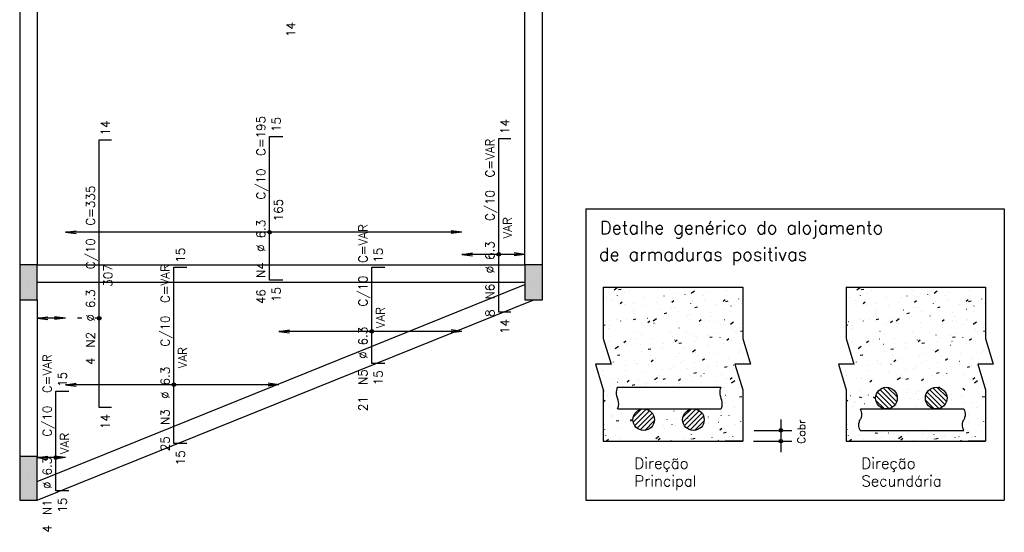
# Model space of a CAD drawing. Extents: x 0 to 84.1, y 0 to 59.4.
# Tile 5 of 7: x 35 to 57.6, y 30.2 to 41.9. Entities that reach past the tile are written whole.
import ezdxf

# ---------------------------------------------------------------- set-up
doc = ezdxf.new("R2010")
doc.units = 0
doc.header["$MEASUREMENT"] = 0
doc.linetypes.add('ESTILO_TQS_0002', pattern=[0.4, 0.1, -0.3])
for name, color, linetype in [('1', 1, 'CONTINUOUS'), ('2', 2, 'CONTINUOUS'), ('6', 6, 'CONTINUOUS'), ('9', 9, 'CONTINUOUS')]:
    doc.layers.add(name, color=color, linetype=linetype)
doc.styles.get("Standard").update_dxf_attribs({"font": 'ROMANS.SHX'})

msp = doc.modelspace()

# ---------------------------------------------------------------- linework, layer by layer
at = {"layer": '1', "linetype": 'Continuous'}
for p, q in [((34.979, 44.3), (34.979, 36.3)), ((35.379, 44.3), (35.379, 36.3)), ((46.579, 36.3), (46.579, 44.3)), ((46.979, 36.3), (46.979, 44.3)), ((35.379, 36.3), (46.579, 36.3)), ((35.379, 35.9), (46.579, 35.9)), ((35.379, 31.331336), (46.579, 35.850635)), ((34.979, 35.5), (34.979, 31.9)), ((35.379, 30.9), (46.779, 35.5)), ((35.379, 35.5), (35.379, 31.9))]:
    msp.add_line(p, q, dxfattribs=at)
at = {"layer": '1', "linetype": 'ESTILO_TQS_0002'}
msp.add_line((36.805579, 35.076462), (36.029, 35.076462), dxfattribs=at)
at = {"layer": '2', "linetype": 'Continuous'}
for p, q in [((47.979, 37.583948), (57.584, 37.583948)), ((47.979, 37.583948), (47.979, 30.9)), ((57.584, 37.583948), (57.584, 30.9)), ((36.029, 37.04989), (36.276861, 37.082522)), ((45.129, 37.04989), (44.881139, 37.082522)), ((45.129, 37.04989), (36.029, 37.04989)), ((36.029, 37.04989), (36.276861, 37.017259)), ((36.029, 37.04989), (36.029, 37.04989)), ((45.129, 37.04989), (44.881139, 37.017259)), ((45.129, 37.04989), (45.129, 37.04989)), ((45.129, 36.542082), (45.376861, 36.574713)), ((46.579, 36.542082), (45.129, 36.542082)), ((45.129, 36.542082), (45.376861, 36.50945)), ((45.129, 36.542082), (45.129, 36.542082)), ((46.579, 36.542082), (46.331139, 36.574713)), ((46.579, 36.542082), (46.331139, 36.50945)), ((46.579, 36.542082), (46.579, 36.542082)), ((35.179, 35.9), (35.179, 35.9)), ((46.779, 35.9), (46.779, 35.9)), ((48.37789, 35.78758), (51.57789, 35.78758)), ((48.37789, 35.78758), (48.37789, 34.609642)), ((48.625571, 35.72817), (48.698213, 35.781305)), ((48.726479, 35.735157), (48.785377, 35.746606)), ((49.466855, 35.770258), (49.467831, 35.770474)), ((49.908131, 35.719933), (49.908262, 35.720924)), ((49.929629, 35.785884), (49.930237, 35.786677)), ((50.950516, 35.771011), (50.950647, 35.772003)), ((51.57789, 35.78758), (51.57789, 34.609642)), ((53.952387, 35.78758), (57.152387, 35.78758)), ((53.952387, 35.78758), (53.952387, 34.609642)), ((54.200068, 35.72817), (54.272709, 35.781305)), ((54.300976, 35.735157), (54.359874, 35.746606)), ((55.041352, 35.770258), (55.042328, 35.770474)), ((55.482628, 35.719933), (55.482759, 35.720924)), ((55.504125, 35.785884), (55.504734, 35.786677)), ((56.525013, 35.771011), (56.525144, 35.772003)), ((57.152387, 35.78758), (57.152387, 34.609642)), ((48.37789, 35.667398), (48.37789, 35.667398)), ((48.37789, 35.547), (48.37789, 35.547)), ((48.37789, 35.52884), (48.37789, 35.52884)), ((48.37789, 35.52884), (48.37789, 35.52884)), ((48.37789, 35.52884), (48.37789, 35.52884)), ((48.37789, 35.52145), (48.37789, 35.52145)), ((48.37789, 35.52145), (48.37789, 35.52145)), ((48.46127, 35.547325), (48.462247, 35.547541)), ((48.705344, 35.601435), (48.706321, 35.601651)), ((48.81613, 35.506633), (48.816739, 35.507426)), ((48.864376, 35.658444), (48.864507, 35.659436)), ((48.969843, 35.706954), (48.970451, 35.707748)), ((49.295262, 35.545106), (49.295871, 35.545899)), ((49.625917, 35.542955), (49.626047, 35.543947)), ((49.775916, 35.585562), (49.776525, 35.586356)), ((50.083903, 35.632752), (50.08488, 35.632968)), ((50.255049, 35.624036), (50.255657, 35.624829)), ((50.327977, 35.686862), (50.328954, 35.687078)), ((50.396858, 35.653686), (50.469499, 35.70682)), ((50.668302, 35.594034), (50.668432, 35.595025)), ((50.69607, 35.494164), (50.697046, 35.49438)), ((50.735702, 35.664492), (50.736311, 35.665286)), ((51.131432, 35.469993), (51.177394, 35.50856)), ((51.166504, 35.503203), (51.167503, 35.503246)), ((51.214835, 35.702966), (51.215443, 35.703759)), ((51.491195, 35.517379), (51.492194, 35.517422)), ((53.952387, 35.667398), (53.952387, 35.667398)), ((53.952387, 35.547), (53.952387, 35.547)), ((53.952387, 35.52884), (53.952387, 35.52884)), ((53.952387, 35.52884), (53.952387, 35.52884)), ((53.952387, 35.52884), (53.952387, 35.52884)), ((53.952387, 35.52145), (53.952387, 35.52145)), ((53.952387, 35.52145), (53.952387, 35.52145)), ((54.035767, 35.547325), (54.036743, 35.547541)), ((54.279841, 35.601435), (54.280817, 35.601651)), ((54.390627, 35.506633), (54.391236, 35.507426)), ((54.438873, 35.658444), (54.439003, 35.659436)), ((54.544339, 35.706954), (54.544948, 35.707748)), ((54.869759, 35.545106), (54.870368, 35.545899)), ((55.200414, 35.542955), (55.200544, 35.543947)), ((55.350413, 35.585562), (55.351022, 35.586356)), ((55.6584, 35.632752), (55.659376, 35.632968)), ((55.829545, 35.624036), (55.830154, 35.624829)), ((55.902474, 35.686862), (55.90345, 35.687078)), ((55.971354, 35.653686), (56.043995, 35.70682)), ((56.242798, 35.594034), (56.242929, 35.595025)), ((56.270567, 35.494164), (56.271543, 35.49438)), ((56.310199, 35.664492), (56.310808, 35.665286)), ((56.705928, 35.469993), (56.751891, 35.50856)), ((56.741001, 35.503203), (56.742, 35.503246)), ((56.789331, 35.702966), (56.78994, 35.703759)), ((57.065692, 35.517379), (57.066691, 35.517422)), ((48.37789, 35.381449), (48.37789, 35.381449)), ((48.37789, 35.381449), (48.37789, 35.381449)), ((48.582162, 35.481467), (48.582292, 35.482458)), ((48.768343, 35.411915), (48.814306, 35.450482)), ((48.855706, 35.402311), (48.856705, 35.402355)), ((49.073437, 35.408737), (49.074413, 35.408953)), ((49.343702, 35.365978), (49.343833, 35.366969)), ((49.590006, 35.434371), (49.591005, 35.434415)), ((49.690485, 35.271231), (49.691461, 35.271447)), ((49.914697, 35.448547), (49.915696, 35.448591)), ((49.934559, 35.325341), (49.935535, 35.325557)), ((49.949887, 35.440954), (49.99585, 35.479521)), ((50.022502, 35.320975), (50.02311, 35.321768)), ((50.386087, 35.417056), (50.386218, 35.418048)), ((50.432204, 35.471142), (50.433203, 35.471186)), ((50.480731, 35.325114), (50.539629, 35.336562)), ((50.982288, 35.399905), (50.982896, 35.400698)), ((51.145278, 35.283721), (51.145409, 35.284713)), ((51.187503, 35.462496), (51.2464, 35.473945)), ((51.313118, 35.356658), (51.314095, 35.356874)), ((51.427493, 35.460699), (51.427624, 35.46169)), ((51.557192, 35.410768), (51.558169, 35.410984)), ((53.952387, 35.381449), (53.952387, 35.381449)), ((53.952387, 35.381449), (53.952387, 35.381449)), ((54.156658, 35.481467), (54.156789, 35.482458)), ((54.34284, 35.411915), (54.388803, 35.450482)), ((54.430203, 35.402311), (54.431202, 35.402355)), ((54.647934, 35.408737), (54.64891, 35.408953)), ((54.918199, 35.365978), (54.91833, 35.366969)), ((55.164503, 35.434371), (55.165502, 35.434415)), ((55.264982, 35.271231), (55.265958, 35.271447)), ((55.489194, 35.448547), (55.490193, 35.448591)), ((55.509056, 35.325341), (55.510032, 35.325557)), ((55.524384, 35.440954), (55.570347, 35.479521)), ((55.596998, 35.320975), (55.597607, 35.321768)), ((55.960584, 35.417056), (55.960714, 35.418048)), ((56.006701, 35.471142), (56.0077, 35.471186)), ((56.055228, 35.325114), (56.114126, 35.336562)), ((56.556784, 35.399905), (56.557393, 35.400698)), ((56.719775, 35.283721), (56.719906, 35.284713)), ((56.761999, 35.462496), (56.820897, 35.473945)), ((56.887615, 35.356658), (56.888591, 35.356874)), ((57.00199, 35.460699), (57.00212, 35.46169)), ((57.131689, 35.410768), (57.132665, 35.410984)), ((35.379, 35.076462), (35.626861, 35.109093)), ((36.029, 35.076462), (35.379, 35.076462)), ((35.379, 35.076462), (35.626861, 35.04383)), ((35.379, 35.076462), (35.379, 35.076462)), ((36.029, 35.076462), (35.781139, 35.109093)), ((36.029, 35.076462), (35.781139, 35.04383)), ((36.029, 35.076462), (36.029, 35.076462)), ((48.37789, 35.254538), (48.37789, 35.254538)), ((48.37789, 35.254538), (48.37789, 35.254538)), ((48.37789, 35.084286), (48.37789, 35.084286)), ((48.680019, 35.047216), (48.680995, 35.047432)), ((48.909003, 35.041723), (48.909612, 35.042516)), ((49.061488, 35.189), (49.061618, 35.189991)), ((49.062716, 35.242045), (49.063324, 35.242838)), ((49.067188, 35.050349), (49.126086, 35.061797)), ((49.388135, 35.080196), (49.388744, 35.08099)), ((49.525165, 35.016072), (49.597806, 35.069207)), ((49.77396, 35.187731), (49.832857, 35.19918)), ((49.821658, 35.063101), (49.821788, 35.064092)), ((49.868789, 35.120653), (49.869398, 35.121446)), ((50.103872, 35.240078), (50.104003, 35.24107)), ((50.302652, 35.132643), (50.303628, 35.132859)), ((50.347921, 35.159126), (50.34853, 35.15992)), ((50.57988, 35.007186), (50.625842, 35.045753)), ((50.828575, 35.199583), (50.829184, 35.200376)), ((50.863064, 35.106743), (50.863194, 35.107735)), ((51.163774, 35.049247), (51.16475, 35.049464)), ((51.307707, 35.238056), (51.308316, 35.238849)), ((53.952387, 35.254538), (53.952387, 35.254538)), ((53.952387, 35.254538), (53.952387, 35.254538)), ((53.952387, 35.084286), (53.952387, 35.084286)), ((54.254516, 35.047216), (54.255492, 35.047432)), ((54.4835, 35.041723), (54.484109, 35.042516)), ((54.635984, 35.189), (54.636115, 35.189991)), ((54.637212, 35.242045), (54.637821, 35.242838)), ((54.641685, 35.050349), (54.700582, 35.061797)), ((54.962632, 35.080196), (54.963241, 35.08099)), ((55.099661, 35.016072), (55.172302, 35.069207)), ((55.348456, 35.187731), (55.407354, 35.19918)), ((55.396155, 35.063101), (55.396285, 35.064092)), ((55.443286, 35.120653), (55.443895, 35.121446)), ((55.678369, 35.240078), (55.6785, 35.24107)), ((55.877149, 35.132643), (55.878125, 35.132859)), ((55.922418, 35.159126), (55.923027, 35.15992)), ((56.154376, 35.007186), (56.200339, 35.045753)), ((56.403072, 35.199583), (56.403681, 35.200376)), ((56.437561, 35.106743), (56.437691, 35.107735)), ((56.738271, 35.049247), (56.739247, 35.049464)), ((56.882204, 35.238056), (56.882813, 35.238849)), ((48.37789, 34.980236), (48.37789, 34.980236)), ((48.37789, 34.980236), (48.37789, 34.980236)), ((48.37789, 34.935507), (48.37789, 34.935507)), ((48.37789, 34.916363), (48.419314, 34.924415)), ((48.37789, 34.913203), (48.37789, 34.913203)), ((48.37789, 34.913203), (48.37789, 34.913203)), ((48.428349, 35.001266), (48.428958, 35.00206)), ((48.497058, 34.835045), (48.497189, 34.836036)), ((48.514116, 34.919151), (48.515115, 34.919195)), ((48.779273, 35.012022), (48.779404, 35.013014)), ((49.248416, 34.951211), (49.249415, 34.951255)), ((49.297067, 34.90971), (49.298043, 34.909927)), ((49.398335, 34.978147), (49.444298, 35.016714)), ((49.539443, 34.886123), (49.539574, 34.887115)), ((49.541141, 34.96382), (49.542117, 34.964037)), ((49.573107, 34.965388), (49.574106, 34.965431)), ((50.090614, 34.987983), (50.091613, 34.988026)), ((50.115375, 34.856065), (50.115983, 34.856859)), ((50.580849, 34.929766), (50.58098, 34.930757)), ((50.824914, 35.020043), (50.825913, 35.020086)), ((50.9197, 34.995137), (50.920676, 34.995354)), ((51.075161, 34.934995), (51.075769, 34.935788)), ((51.149605, 35.034219), (51.150604, 35.034263)), ((51.296451, 34.941588), (51.369092, 34.994723)), ((51.34239, 34.814277), (51.34252, 34.815268)), ((51.531867, 34.856549), (51.532843, 34.856766)), ((51.548266, 34.965614), (51.548875, 34.966407)), ((53.952387, 34.980236), (53.952387, 34.980236)), ((53.952387, 34.980236), (53.952387, 34.980236)), ((53.952387, 34.935507), (53.952387, 34.935507)), ((53.952387, 34.916363), (53.993811, 34.924415)), ((53.952387, 34.913203), (53.952387, 34.913203)), ((53.952387, 34.913203), (53.952387, 34.913203)), ((54.002846, 35.001266), (54.003455, 35.00206)), ((54.071555, 34.835045), (54.071686, 34.836036)), ((54.088613, 34.919151), (54.089612, 34.919195)), ((54.35377, 35.012022), (54.3539, 35.013014)), ((54.822913, 34.951211), (54.823912, 34.951255)), ((54.871564, 34.90971), (54.87254, 34.909927)), ((54.972832, 34.978147), (55.018795, 35.016714)), ((55.11394, 34.886123), (55.114071, 34.887115)), ((55.115638, 34.96382), (55.116614, 34.964037)), ((55.147604, 34.965388), (55.148603, 34.965431)), ((55.665111, 34.987983), (55.66611, 34.988026)), ((55.689871, 34.856065), (55.69048, 34.856859)), ((56.155346, 34.929766), (56.155476, 34.930757)), ((56.399411, 35.020043), (56.40041, 35.020086)), ((56.494197, 34.995137), (56.495173, 34.995354)), ((56.649657, 34.934995), (56.650266, 34.935788)), ((56.724102, 35.034219), (56.725101, 35.034263)), ((56.870947, 34.941588), (56.943588, 34.994723)), ((56.916887, 34.814277), (56.917017, 34.815268)), ((57.106364, 34.856549), (57.10734, 34.856766)), ((57.122763, 34.965614), (57.123371, 34.966407)), ((40.929, 34.774487), (41.176861, 34.807119)), ((45.129, 34.774487), (40.929, 34.774487)), ((40.929, 34.774487), (41.176861, 34.741856)), ((40.929, 34.774487), (40.929, 34.774487)), ((45.129, 34.774487), (44.881139, 34.807119)), ((45.129, 34.774487), (44.881139, 34.741856)), ((45.129, 34.774487), (45.129, 34.774487)), ((48.37789, 34.705934), (48.37789, 34.705934)), ((48.37789, 34.705934), (48.37789, 34.705934)), ((48.37789, 34.705934), (48.37789, 34.705934)), ((48.37789, 34.609645), (48.556724, 34.020676)), ((49.147723, 34.602299), (49.148699, 34.602516)), ((49.155589, 34.777135), (49.156197, 34.777929)), ((49.257229, 34.709145), (49.257359, 34.710137)), ((49.481008, 34.615287), (49.481617, 34.61608)), ((49.909234, 34.771122), (49.91021, 34.771339)), ((49.961662, 34.655743), (49.962271, 34.656537)), ((50.298635, 34.752788), (50.298765, 34.75378)), ((50.440794, 34.694217), (50.441403, 34.69501)), ((50.526282, 34.633617), (50.527258, 34.633833)), ((50.770356, 34.687726), (50.771332, 34.687943)), ((50.82144, 34.640305), (50.880337, 34.651754)), ((50.921448, 34.734673), (50.922057, 34.735467)), ((51.060175, 34.637299), (51.060306, 34.63829)), ((51.209872, 34.573418), (51.255834, 34.611985)), ((51.394554, 34.765292), (51.395162, 34.766086)), ((51.528211, 34.777688), (51.57789, 34.787344)), ((51.57789, 34.609645), (51.756724, 34.020676)), ((53.952387, 34.705934), (53.952387, 34.705934)), ((53.952387, 34.705934), (53.952387, 34.705934)), ((53.952387, 34.705934), (53.952387, 34.705934)), ((53.952387, 34.609645), (54.13122, 34.020676)), ((54.72222, 34.602299), (54.723196, 34.602516)), ((54.730085, 34.777135), (54.730694, 34.777929)), ((54.831725, 34.709145), (54.831856, 34.710137)), ((55.055505, 34.615287), (55.056114, 34.61608)), ((55.483731, 34.771122), (55.484707, 34.771339)), ((55.536159, 34.655743), (55.536768, 34.656537)), ((55.873131, 34.752788), (55.873262, 34.75378)), ((56.015291, 34.694217), (56.0159, 34.69501)), ((56.100779, 34.633617), (56.101755, 34.633833)), ((56.344853, 34.687726), (56.345829, 34.687943)), ((56.395936, 34.640305), (56.454834, 34.651754)), ((56.495945, 34.734673), (56.496554, 34.735467)), ((56.634672, 34.637299), (56.634803, 34.63829)), ((56.784369, 34.573418), (56.830331, 34.611985)), ((56.96905, 34.765292), (56.969659, 34.766086)), ((57.102708, 34.777688), (57.152387, 34.787344)), ((57.152387, 34.609645), (57.331221, 34.020676)), ((48.427241, 34.447112), (48.427241, 34.447112)), ((48.427241, 34.447112), (48.427241, 34.447112)), ((48.427241, 34.447112), (48.427241, 34.447112)), ((48.428533, 34.442859), (48.428533, 34.442859)), ((48.428533, 34.442859), (48.428533, 34.442859)), ((48.428533, 34.442859), (48.428533, 34.442859)), ((48.434471, 34.423301), (48.434471, 34.423301)), ((48.440317, 34.404049), (48.440317, 34.404049)), ((48.440317, 34.404049), (48.440317, 34.404049)), ((48.440317, 34.404049), (48.440317, 34.404049)), ((48.521222, 34.536357), (48.521831, 34.53715)), ((48.653472, 34.378458), (48.726113, 34.431593)), ((48.846783, 34.51534), (48.892746, 34.553907)), ((48.903649, 34.548189), (48.904625, 34.548406)), ((48.906826, 34.468052), (48.907825, 34.468095)), ((48.975014, 34.532168), (48.975145, 34.533159)), ((49.001876, 34.576814), (49.002485, 34.577607)), ((49.231517, 34.482228), (49.232516, 34.482271)), ((49.407897, 34.36554), (49.466794, 34.376989)), ((49.515816, 34.409602), (49.516792, 34.409818)), ((49.734205, 34.398833), (49.734336, 34.399824)), ((49.749024, 34.504823), (49.750023, 34.504866)), ((50.01642, 34.57581), (50.01655, 34.576802)), ((50.028328, 34.544379), (50.07429, 34.582946)), ((50.114668, 34.502923), (50.173566, 34.514371)), ((50.208248, 34.391156), (50.208856, 34.391949)), ((50.483324, 34.536883), (50.484323, 34.536927)), ((50.777961, 34.460321), (50.778091, 34.461313)), ((50.808015, 34.551059), (50.809014, 34.551103)), ((51.138449, 34.495029), (51.139425, 34.495245)), ((51.325522, 34.573654), (51.326521, 34.573698)), ((54.001738, 34.447112), (54.001738, 34.447112)), ((54.001738, 34.447112), (54.001738, 34.447112)), ((54.001738, 34.447112), (54.001738, 34.447112)), ((54.00303, 34.442859), (54.00303, 34.442859)), ((54.00303, 34.442859), (54.00303, 34.442859)), ((54.00303, 34.442859), (54.00303, 34.442859)), ((54.008968, 34.423301), (54.008968, 34.423301)), ((54.014814, 34.404049), (54.014814, 34.404049)), ((54.014814, 34.404049), (54.014814, 34.404049)), ((54.014814, 34.404049), (54.014814, 34.404049)), ((54.095719, 34.536357), (54.096328, 34.53715)), ((54.227968, 34.378458), (54.300609, 34.431593)), ((54.42128, 34.51534), (54.467243, 34.553907)), ((54.478146, 34.548189), (54.479122, 34.548406)), ((54.481323, 34.468052), (54.482322, 34.468095)), ((54.549511, 34.532168), (54.549641, 34.533159)), ((54.576373, 34.576814), (54.576982, 34.577607)), ((54.806014, 34.482228), (54.807013, 34.482271)), ((54.982393, 34.36554), (55.041291, 34.376989)), ((55.090312, 34.409602), (55.091289, 34.409818)), ((55.308702, 34.398833), (55.308833, 34.399824)), ((55.323521, 34.504823), (55.32452, 34.504866)), ((55.590917, 34.57581), (55.591047, 34.576802)), ((55.602824, 34.544379), (55.648787, 34.582946)), ((55.689165, 34.502923), (55.748063, 34.514371)), ((55.782744, 34.391156), (55.783353, 34.391949)), ((56.057821, 34.536883), (56.05882, 34.536927)), ((56.352457, 34.460321), (56.352588, 34.461313)), ((56.382512, 34.551059), (56.383511, 34.551103)), ((56.712945, 34.495029), (56.713922, 34.495245)), ((56.900019, 34.573654), (56.901018, 34.573698)), ((48.485413, 34.255529), (48.485413, 34.255529)), ((48.495919, 34.22093), (48.495919, 34.22093)), ((48.505283, 34.19009), (48.505283, 34.19009)), ((48.506568, 34.185857), (48.506568, 34.185857)), ((48.506568, 34.185857), (48.506568, 34.185857)), ((48.506568, 34.185857), (48.506568, 34.185857)), ((48.510231, 34.186669), (48.511207, 34.186885)), ((48.692799, 34.35519), (48.69293, 34.356182)), ((48.701125, 34.228158), (48.760023, 34.239606)), ((48.754305, 34.240779), (48.755281, 34.240995)), ((49.248461, 34.312226), (49.24907, 34.313019)), ((49.451991, 34.221855), (49.452121, 34.222847)), ((49.573881, 34.150377), (49.57449, 34.151171)), ((50.054535, 34.190834), (50.055144, 34.191627)), ((50.132864, 34.272096), (50.13384, 34.272312)), ((50.376938, 34.326206), (50.377914, 34.326422)), ((50.424758, 34.303974), (50.497399, 34.357109)), ((50.495746, 34.283344), (50.495877, 34.284335)), ((50.533667, 34.229307), (50.534276, 34.230101)), ((50.65832, 34.110611), (50.704282, 34.149178)), ((50.74503, 34.133508), (50.746007, 34.133724)), ((51.006773, 34.259926), (51.007381, 34.26072)), ((51.255916, 34.157444), (51.256047, 34.158436)), ((51.479878, 34.290545), (51.480487, 34.291339)), ((51.538131, 34.334422), (51.538261, 34.335414)), ((54.05991, 34.255529), (54.05991, 34.255529)), ((54.070416, 34.22093), (54.070416, 34.22093)), ((54.07978, 34.19009), (54.07978, 34.19009)), ((54.081065, 34.185857), (54.081065, 34.185857)), ((54.081065, 34.185857), (54.081065, 34.185857)), ((54.081065, 34.185857), (54.081065, 34.185857)), ((54.084727, 34.186669), (54.085704, 34.186885)), ((54.267296, 34.35519), (54.267427, 34.356182)), ((54.275622, 34.228158), (54.334519, 34.239606)), ((54.328801, 34.240779), (54.329778, 34.240995)), ((54.822958, 34.312226), (54.823567, 34.313019)), ((55.026487, 34.221855), (55.026618, 34.222847)), ((55.148378, 34.150377), (55.148987, 34.151171)), ((55.629032, 34.190834), (55.629641, 34.191627)), ((55.707361, 34.272096), (55.708337, 34.272312)), ((55.951435, 34.326206), (55.952411, 34.326422)), ((55.999254, 34.303974), (56.071895, 34.357109)), ((56.070243, 34.283344), (56.070373, 34.284335)), ((56.108164, 34.229307), (56.108773, 34.230101)), ((56.232817, 34.110611), (56.278779, 34.149178)), ((56.319527, 34.133508), (56.320504, 34.133724)), ((56.581269, 34.259926), (56.581878, 34.26072)), ((56.830413, 34.157444), (56.830544, 34.158436)), ((57.054375, 34.290545), (57.054984, 34.291339)), ((57.112628, 34.334422), (57.112758, 34.335414)), ((48.556724, 34.020676), (48.199057, 34.020676)), ((48.199057, 34.020676), (48.37789, 33.431707)), ((48.210876, 33.98175), (48.210876, 33.98175)), ((48.214571, 33.969581), (48.214571, 33.969581)), ((48.214571, 33.969581), (48.214571, 33.969581)), ((48.214571, 33.969581), (48.214571, 33.969581)), ((48.565236, 33.984892), (48.566235, 33.984935)), ((48.614095, 34.071448), (48.614704, 34.072241)), ((48.889927, 33.999068), (48.890926, 33.999112)), ((49.094749, 34.111904), (49.095358, 34.112698)), ((49.122397, 34.048081), (49.123374, 34.048297)), ((49.169776, 34.044877), (49.169907, 34.045869)), ((49.407434, 34.021663), (49.408433, 34.021707)), ((49.476776, 34.081572), (49.522738, 34.120139)), ((49.739446, 33.910575), (49.740422, 33.910791)), ((49.931317, 33.929388), (49.931447, 33.93038)), ((49.98352, 33.964685), (49.984496, 33.964901)), ((50.141734, 34.053723), (50.142733, 34.053767)), ((50.213531, 34.106366), (50.213662, 34.107357)), ((50.30112, 33.926246), (50.301729, 33.92704)), ((50.466425, 34.067899), (50.467424, 34.067943)), ((50.774226, 33.956865), (50.774835, 33.957659)), ((50.973702, 33.980467), (50.973832, 33.981458)), ((50.983932, 34.090494), (50.984931, 34.090538)), ((51.162148, 33.955497), (51.221046, 33.966945)), ((51.247331, 33.987484), (51.24794, 33.988278)), ((51.362079, 33.996002), (51.363055, 33.996218)), ((51.756724, 34.020676), (51.399057, 34.020676)), ((51.399057, 34.020676), (51.57789, 33.431707)), ((51.473377, 34.020676), (51.473377, 34.020676)), ((51.496825, 34.020676), (51.496825, 34.020676)), ((51.496825, 34.020676), (51.496825, 34.020676)), ((51.497467, 34.020676), (51.497467, 34.020676)), ((51.606153, 34.050112), (51.607129, 34.050328)), ((51.698077, 34.020676), (51.698077, 34.020676)), ((51.718232, 34.122555), (51.719232, 34.122598)), ((51.722411, 34.020676), (51.722411, 34.020676)), ((54.13122, 34.020676), (53.773553, 34.020676)), ((53.773553, 34.020676), (53.952387, 33.431707)), ((53.785373, 33.98175), (53.785373, 33.98175)), ((53.789068, 33.969581), (53.789068, 33.969581)), ((53.789068, 33.969581), (53.789068, 33.969581)), ((53.789068, 33.969581), (53.789068, 33.969581)), ((54.139733, 33.984892), (54.140732, 33.984935)), ((54.188592, 34.071448), (54.189201, 34.072241)), ((54.464424, 33.999068), (54.465423, 33.999112)), ((54.669246, 34.111904), (54.669855, 34.112698)), ((54.696894, 34.048081), (54.69787, 34.048297)), ((54.744273, 34.044877), (54.744403, 34.045869)), ((54.981931, 34.021663), (54.98293, 34.021707)), ((55.051272, 34.081572), (55.097235, 34.120139)), ((55.313942, 33.910575), (55.314919, 33.910791)), ((55.505814, 33.929388), (55.505944, 33.93038)), ((55.558016, 33.964685), (55.558993, 33.964901)), ((55.716231, 34.053723), (55.71723, 34.053767)), ((55.788028, 34.106366), (55.788159, 34.107357)), ((55.875617, 33.926246), (55.876226, 33.92704)), ((56.040922, 34.067899), (56.041921, 34.067943)), ((56.348723, 33.956865), (56.349331, 33.957659)), ((56.548198, 33.980467), (56.548329, 33.981458)), ((56.558429, 34.090494), (56.559428, 34.090538)), ((56.736645, 33.955497), (56.795543, 33.966945)), ((56.821828, 33.987484), (56.822437, 33.988278)), ((56.936575, 33.996002), (56.937552, 33.996218)), ((57.331221, 34.020676), (56.973554, 34.020676)), ((56.973554, 34.020676), (57.152387, 33.431707)), ((57.047874, 34.020676), (57.047874, 34.020676)), ((57.071322, 34.020676), (57.071322, 34.020676)), ((57.071322, 34.020676), (57.071322, 34.020676)), ((57.071964, 34.020676), (57.071964, 34.020676)), ((57.180649, 34.050112), (57.181626, 34.050328)), ((57.272574, 34.020676), (57.272574, 34.020676)), ((57.292729, 34.122555), (57.293728, 34.122598)), ((57.296907, 34.020676), (57.296907, 34.020676)), ((48.249495, 33.854563), (48.249495, 33.854563)), ((48.360887, 33.879258), (48.361863, 33.879474)), ((48.381548, 33.768387), (48.382157, 33.76918)), ((48.605347, 33.690922), (48.605477, 33.691913)), ((48.728979, 33.68656), (48.729956, 33.686776)), ((48.887562, 33.8679), (48.887692, 33.868891)), ((49.341334, 33.847316), (49.341943, 33.84811)), ((49.553065, 33.666361), (49.625706, 33.719495)), ((49.649102, 33.752411), (49.649233, 33.753402)), ((49.666754, 33.685468), (49.667363, 33.686261)), ((49.748605, 33.680732), (49.807503, 33.69218)), ((50.106768, 33.647804), (50.15273, 33.686371)), ((50.147408, 33.725925), (50.148017, 33.726718)), ((50.351612, 33.771987), (50.352589, 33.772203)), ((50.455377, 33.818114), (50.514274, 33.829563)), ((50.620514, 33.756544), (50.621122, 33.757337)), ((50.691487, 33.803489), (50.691618, 33.804481)), ((51.093619, 33.787163), (51.094228, 33.787956)), ((51.212735, 33.688591), (51.213711, 33.688808)), ((51.288312, 33.676842), (51.334275, 33.71541)), ((53.823992, 33.854563), (53.823992, 33.854563)), ((53.935383, 33.879258), (53.93636, 33.879474)), ((53.956045, 33.768387), (53.956654, 33.76918)), ((54.179844, 33.690922), (54.179974, 33.691913)), ((54.303476, 33.68656), (54.304452, 33.686776)), ((54.462058, 33.8679), (54.462189, 33.868891)), ((54.915831, 33.847316), (54.91644, 33.84811)), ((55.127561, 33.666361), (55.200202, 33.719495)), ((55.223599, 33.752411), (55.22373, 33.753402)), ((55.241251, 33.685468), (55.24186, 33.686261)), ((55.323102, 33.680732), (55.382, 33.69218)), ((55.681265, 33.647804), (55.727227, 33.686371)), ((55.721905, 33.725925), (55.722514, 33.726718)), ((55.926109, 33.771987), (55.927085, 33.772203)), ((56.029874, 33.818114), (56.088771, 33.829563)), ((56.19501, 33.756544), (56.195619, 33.757337)), ((56.265984, 33.803489), (56.266114, 33.804481)), ((56.668116, 33.787163), (56.668724, 33.787956)), ((56.787231, 33.688591), (56.788208, 33.688808)), ((56.862809, 33.676842), (56.908771, 33.71541)), ((36.029, 33.55045), (36.276861, 33.583081)), ((40.929, 33.55045), (36.029, 33.55045)), ((36.029, 33.55045), (36.276861, 33.517818)), ((36.029, 33.55045), (36.029, 33.55045)), ((40.929, 33.55045), (40.681139, 33.583081)), ((40.929, 33.55045), (40.681139, 33.517818)), ((40.929, 33.55045), (40.929, 33.55045)), ((48.305682, 33.669516), (48.305682, 33.669516)), ((48.305682, 33.669516), (48.305682, 33.669516)), ((48.305682, 33.669516), (48.305682, 33.669516)), ((48.327531, 33.597561), (48.327531, 33.597561)), ((48.327531, 33.597561), (48.327531, 33.597561)), ((48.332141, 33.582375), (48.332141, 33.582375)), ((48.332141, 33.582375), (48.332141, 33.582375)), ((48.354888, 33.507462), (48.354888, 33.507462)), ((48.548337, 33.515908), (48.549336, 33.515952)), ((48.700943, 33.491504), (50.854352, 33.491504)), ((48.706968, 33.606538), (48.707577, 33.607331)), ((48.925224, 33.618765), (48.971186, 33.657332)), ((49.041834, 33.543349), (49.100731, 33.554798)), ((49.065844, 33.538503), (49.066843, 33.538547)), ((49.187622, 33.646995), (49.188231, 33.647788)), ((49.346027, 33.549054), (49.347004, 33.549271)), ((49.366888, 33.575433), (49.367018, 33.576424)), ((49.590101, 33.603164), (49.591078, 33.603381)), ((49.800144, 33.570563), (49.801143, 33.570607)), ((50.124835, 33.58474), (50.125834, 33.584783)), ((50.409272, 33.626511), (50.409403, 33.627503)), ((50.642342, 33.607334), (50.643341, 33.607378)), ((50.854352, 33.491504), (51.079448, 33.491504)), ((50.968661, 33.634481), (50.969637, 33.634698)), ((51.168464, 33.493176), (51.168594, 33.494168)), ((51.324351, 33.591876), (51.396992, 33.645011)), ((51.376643, 33.639395), (51.377642, 33.639438)), ((51.450678, 33.670154), (51.450809, 33.671146)), ((53.880179, 33.669516), (53.880179, 33.669516)), ((53.880179, 33.669516), (53.880179, 33.669516)), ((53.880179, 33.669516), (53.880179, 33.669516)), ((53.902027, 33.597561), (53.902027, 33.597561)), ((53.902027, 33.597561), (53.902027, 33.597561)), ((53.906638, 33.582375), (53.906638, 33.582375)), ((53.906638, 33.582375), (53.906638, 33.582375)), ((53.929385, 33.507462), (53.929385, 33.507462)), ((54.49972, 33.618765), (54.545683, 33.657332)), ((54.800895, 33.477555), (55.112408, 33.166042)), ((54.903377, 33.48821), (55.123063, 33.268523)), ((55.943387, 33.477555), (56.2549, 33.166042)), ((56.045869, 33.48821), (56.265555, 33.268524)), ((56.093559, 33.497217), (56.093428, 33.498208)), ((56.629038, 33.472716), (56.675001, 33.434149)), ((56.898847, 33.591876), (56.971488, 33.645011)), ((56.951139, 33.639395), (56.952138, 33.639438)), ((57.025175, 33.670154), (57.025306, 33.671146)), ((48.37789, 33.431707), (48.37789, 32.253773)), ((48.37789, 33.414292), (48.39396, 33.417415)), ((48.37789, 33.334423), (48.37789, 33.334423)), ((48.37789, 33.334423), (48.37789, 33.334423)), ((48.37789, 33.334423), (48.37789, 33.334423)), ((48.474421, 33.303477), (48.47503, 33.30427)), ((50.127058, 33.449534), (50.127188, 33.450525)), ((51.178943, 33.312416), (51.179552, 33.313209)), ((51.502857, 33.270688), (51.561755, 33.282137)), ((51.57789, 33.431707), (51.57789, 32.253773)), ((53.952387, 33.431707), (53.952387, 32.253773)), ((53.952387, 33.414292), (53.968456, 33.417415)), ((53.952387, 33.334423), (53.952387, 33.334423)), ((53.952387, 33.334423), (53.952387, 33.334423)), ((53.952387, 33.334423), (53.952387, 33.334423)), ((54.048918, 33.303477), (54.049527, 33.30427)), ((54.250267, 33.269849), (54.309165, 33.2584)), ((54.290612, 33.425371), (54.290482, 33.426362)), ((54.46782, 33.313495), (54.467211, 33.314288)), ((54.572827, 33.248393), (54.572696, 33.249384)), ((54.578161, 33.268818), (54.624123, 33.230251)), ((54.637939, 33.3011), (54.935953, 33.003086)), ((54.672739, 33.379437), (55.01429, 33.037885)), ((54.727581, 33.437732), (55.072585, 33.092728)), ((54.746831, 33.303366), (54.745855, 33.303583)), ((55.017151, 33.372544), (55.016152, 33.372587)), ((55.332018, 33.381728), (55.331887, 33.382719)), ((55.363879, 33.440872), (55.362903, 33.441088)), ((55.421579, 33.242419), (55.42097, 33.243213)), ((55.534658, 33.349949), (55.533659, 33.349993)), ((55.607953, 33.386762), (55.606977, 33.386979)), ((55.780431, 33.3011), (56.078445, 33.003086)), ((55.815231, 33.379437), (56.156782, 33.037886)), ((55.870073, 33.437732), (56.215077, 33.092728)), ((56.268958, 33.317889), (56.267959, 33.317932)), ((56.375773, 33.320239), (56.375643, 33.321231)), ((56.593649, 33.303712), (56.59265, 33.303756)), ((57.077354, 33.270688), (57.136251, 33.282137)), ((57.152387, 33.431707), (57.152387, 32.253773)), ((48.37789, 33.159497), (48.419634, 33.194525)), ((48.37789, 33.177675), (48.37789, 33.177675)), ((48.37789, 33.177675), (48.37789, 33.177675)), ((48.37789, 33.177675), (48.37789, 33.177675)), ((48.37789, 33.060121), (48.37789, 33.060121)), ((48.37789, 33.060121), (48.37789, 33.060121)), ((48.37789, 33.060121), (48.37789, 33.060121)), ((48.37789, 33.040221), (48.37789, 33.040221)), ((48.37789, 33.040221), (48.37789, 33.040221)), ((48.520244, 33.0445), (48.520374, 33.045491)), ((48.724254, 33.055343), (48.725253, 33.055387)), ((51.187409, 33.134373), (51.188385, 33.134589)), ((51.359743, 33.170411), (51.360742, 33.170455)), ((51.365575, 33.023732), (51.365706, 33.024723)), ((51.419502, 33.039974), (51.42011, 33.040767)), ((53.952387, 33.159497), (53.994131, 33.194525)), ((53.952387, 33.177675), (53.952387, 33.177675)), ((53.952387, 33.177675), (53.952387, 33.177675)), ((53.952387, 33.177675), (53.952387, 33.177675)), ((53.952387, 33.060121), (53.952387, 33.060121)), ((53.952387, 33.060121), (53.952387, 33.060121)), ((53.952387, 33.060121), (53.952387, 33.060121)), ((53.952387, 33.040221), (53.952387, 33.040221)), ((53.952387, 33.040221), (53.952387, 33.040221)), ((54.094741, 33.0445), (54.094871, 33.045491)), ((54.134664, 33.164778), (54.133688, 33.164995)), ((54.1424, 33.151646), (54.141791, 33.15244)), ((54.378738, 33.110668), (54.377762, 33.110885)), ((54.637627, 33.188274), (54.823127, 33.002774)), ((55.102186, 33.072717), (55.101577, 33.07351)), ((55.575291, 33.042098), (55.574682, 33.042891)), ((55.614233, 33.20475), (55.614102, 33.205742)), ((55.757297, 33.079351), (55.756321, 33.079568)), ((55.780119, 33.188274), (55.965619, 33.002774)), ((55.894684, 33.2118), (55.894075, 33.212594)), ((55.896447, 33.027773), (55.896317, 33.028764)), ((56.36779, 33.181181), (56.367181, 33.181974)), ((56.369464, 33.217939), (56.368488, 33.218156)), ((56.657988, 33.143262), (56.657857, 33.144253)), ((56.840895, 33.150562), (56.840286, 33.151355)), ((56.93424, 33.170411), (56.935239, 33.170455)), ((56.940072, 33.023732), (56.940203, 33.024723)), ((56.993998, 33.039974), (56.994607, 33.040767)), ((48.37789, 32.80676), (48.37789, 32.80676)), ((48.37789, 32.785819), (48.37789, 32.785819)), ((48.37789, 32.785819), (48.37789, 32.785819)), ((48.37789, 32.785819), (48.37789, 32.785819)), ((48.559191, 32.826013), (48.560167, 32.826229)), ((48.567294, 32.838568), (48.567903, 32.839361)), ((48.710042, 32.995504), (50.854352, 32.995504)), ((48.803265, 32.880123), (48.804241, 32.880339)), ((49.063131, 32.802733), (49.248631, 32.988233)), ((49.063442, 32.689908), (49.361456, 32.987921)), ((49.098242, 32.61157), (49.439793, 32.953122)), ((49.153084, 32.553275), (49.498089, 32.89828)), ((49.226398, 32.513452), (49.537911, 32.824965)), ((49.52708, 32.917498), (49.527689, 32.918291)), ((50.000186, 32.948117), (50.000794, 32.94891)), ((50.039605, 32.785266), (50.039736, 32.786257)), ((50.181824, 32.91144), (50.1828, 32.911656)), ((50.205623, 32.802733), (50.391123, 32.988233)), ((50.205934, 32.689908), (50.503948, 32.987922)), ((50.240734, 32.61157), (50.582286, 32.953122)), ((50.295576, 32.553275), (50.64058, 32.89828)), ((50.319579, 32.778414), (50.320187, 32.779207)), ((50.32182, 32.962243), (50.32195, 32.963235)), ((50.36889, 32.513452), (50.680403, 32.824965)), ((50.792684, 32.809033), (50.793293, 32.809826)), ((50.854352, 32.995504), (51.079448, 32.995504)), ((51.083361, 32.846754), (51.083491, 32.847746)), ((51.265789, 32.839652), (51.266398, 32.840445)), ((53.952387, 32.80676), (53.952387, 32.80676)), ((53.952387, 32.785819), (53.952387, 32.785819)), ((53.952387, 32.785819), (53.952387, 32.785819)), ((53.952387, 32.785819), (53.952387, 32.785819)), ((54.284539, 32.995504), (56.428849, 32.995504)), ((54.29975, 32.935621), (54.298751, 32.935664)), ((56.428849, 32.995504), (56.653945, 32.995504)), ((56.762882, 32.856418), (56.761906, 32.856635)), ((48.37789, 32.663256), (48.37789, 32.663256)), ((48.37789, 32.591731), (48.37789, 32.591731)), ((48.37789, 32.591731), (48.37789, 32.591731)), ((48.37789, 32.571975), (48.37789, 32.571975)), ((48.37789, 32.571975), (48.37789, 32.571975)), ((48.382664, 32.572183), (48.383663, 32.572227)), ((48.413582, 32.638246), (48.414191, 32.639039)), ((48.675771, 32.721159), (48.734668, 32.732607)), ((48.715985, 32.564645), (48.716115, 32.565637)), ((48.892714, 32.676719), (48.893323, 32.677513)), ((48.998199, 32.741623), (48.99833, 32.742615)), ((49.003664, 32.722189), (49.049626, 32.760757)), ((49.171358, 32.687425), (49.172334, 32.687641)), ((49.32888, 32.502797), (49.548567, 32.722484)), ((49.441655, 32.61842), (49.442654, 32.618464)), ((49.757391, 32.608288), (49.757521, 32.60928)), ((49.846473, 32.747795), (49.847082, 32.748588)), ((49.959162, 32.641015), (49.960161, 32.641059)), ((50.03248, 32.604029), (50.033456, 32.604245)), ((50.471372, 32.502797), (50.691058, 32.722484)), ((50.693463, 32.673075), (50.694462, 32.673119)), ((50.793991, 32.772852), (50.794967, 32.773068)), ((50.801146, 32.669777), (50.801277, 32.670768)), ((51.018153, 32.687251), (51.019152, 32.687295)), ((51.054541, 32.518291), (51.100504, 32.556858)), ((51.411039, 32.635346), (51.412015, 32.635562)), ((51.53566, 32.709846), (51.536659, 32.70989)), ((52.454579, 32.752797), (52.454579, 32.003773)), ((53.952387, 32.663256), (53.952387, 32.663256)), ((53.952387, 32.591731), (53.952387, 32.591731)), ((53.952387, 32.591731), (53.952387, 32.591731)), ((53.952387, 32.571975), (53.952387, 32.571975)), ((53.952387, 32.571975), (53.952387, 32.571975)), ((53.957161, 32.572183), (53.95816, 32.572227)), ((53.988079, 32.638246), (53.988688, 32.639039)), ((56.754049, 32.677798), (56.75344, 32.678592)), ((56.985536, 32.635346), (56.986512, 32.635562)), ((57.110157, 32.709846), (57.111156, 32.70989)), ((48.37789, 32.511517), (48.37789, 32.511517)), ((48.409847, 32.518602), (48.410823, 32.518818)), ((48.43377, 32.387668), (48.433901, 32.388659)), ((48.660167, 32.373658), (48.660776, 32.374452)), ((48.77794, 32.325904), (48.778916, 32.32612)), ((49.475176, 32.43131), (49.475307, 32.432302)), ((49.580965, 32.316649), (49.653606, 32.369783)), ((49.633656, 32.288421), (49.679619, 32.326988)), ((49.788406, 32.549919), (49.789382, 32.550135)), ((50.400573, 32.411331), (50.401549, 32.411547)), ((50.518931, 32.492799), (50.519062, 32.49379)), ((50.878008, 32.334286), (50.878617, 32.335079)), ((51.136794, 32.448498), (51.195692, 32.459946)), ((51.261695, 32.327935), (51.262671, 32.328152)), ((51.279102, 32.3669), (51.279232, 32.367891)), ((51.351114, 32.364905), (51.351722, 32.365698)), ((51.561316, 32.543877), (51.561447, 32.544869)), ((51.841507, 32.502797), (52.704579, 32.502797)), ((53.952387, 32.511517), (53.952387, 32.511517)), ((53.984344, 32.518602), (53.98532, 32.518818)), ((54.008267, 32.387668), (54.008398, 32.388659)), ((54.123833, 32.475056), (54.122834, 32.475099)), ((54.234664, 32.373658), (54.235273, 32.374452)), ((54.27544, 32.499504), (56.428849, 32.499504)), ((54.282074, 32.383676), (54.281465, 32.384469)), ((54.352436, 32.325904), (54.353413, 32.32612)), ((54.61633, 32.447658), (54.675228, 32.436209)), ((54.64134, 32.452461), (54.640341, 32.452504)), ((54.762728, 32.343219), (54.762119, 32.344013)), ((54.921501, 32.441737), (54.920524, 32.441953)), ((54.941515, 32.414583), (54.941384, 32.415574)), ((55.049673, 32.43131), (55.049803, 32.432302)), ((55.155461, 32.316649), (55.228102, 32.369783)), ((55.165575, 32.387627), (55.164598, 32.387843)), ((55.208153, 32.288421), (55.254115, 32.326988)), ((55.37564, 32.4204), (55.374641, 32.420444)), ((55.700331, 32.406224), (55.699332, 32.406268)), ((55.701685, 32.540482), (55.701555, 32.541474)), ((55.97507, 32.411331), (55.976046, 32.411547)), ((55.9839, 32.363505), (55.983769, 32.364496)), ((56.217838, 32.383629), (56.216839, 32.383673)), ((56.428849, 32.499504), (56.653945, 32.499504)), ((56.452505, 32.334286), (56.453114, 32.335079)), ((56.544134, 32.35631), (56.543157, 32.356526)), ((56.711291, 32.448498), (56.770188, 32.459946)), ((56.743091, 32.49684), (56.742961, 32.497831)), ((56.836192, 32.327935), (56.837168, 32.328152)), ((56.853598, 32.3669), (56.853729, 32.367891)), ((56.92561, 32.364905), (56.926219, 32.365698)), ((57.135813, 32.543877), (57.135944, 32.544869)), ((48.37789, 32.253773), (51.57789, 32.253773)), ((48.416143, 32.253773), (48.416143, 32.253773)), ((48.416143, 32.253773), (48.416143, 32.253773)), ((48.445426, 32.253773), (48.445426, 32.253773)), ((48.452112, 32.259382), (48.498074, 32.29795)), ((48.452576, 32.253773), (48.452576, 32.253773)), ((48.452576, 32.253773), (48.452576, 32.253773)), ((48.568176, 32.253773), (48.568176, 32.253773)), ((48.568176, 32.253773), (48.568176, 32.253773)), ((48.568176, 32.253773), (48.568176, 32.253773)), ((48.675058, 32.253773), (48.675058, 32.253773)), ((48.675058, 32.253773), (48.675058, 32.253773)), ((48.933973, 32.253773), (48.933973, 32.253773)), ((48.933973, 32.253773), (48.933973, 32.253773)), ((49.017786, 32.253773), (49.017786, 32.253773)), ((49.017786, 32.253773), (49.017786, 32.253773)), ((49.192888, 32.253773), (49.192888, 32.253773)), ((49.192962, 32.254333), (49.193092, 32.255324)), ((49.451803, 32.253773), (49.451803, 32.253773)), ((49.467397, 32.253773), (49.467397, 32.253773)), ((49.467397, 32.253773), (49.467397, 32.253773)), ((49.495005, 32.253773), (49.495005, 32.253773)), ((49.592363, 32.253773), (49.592363, 32.253773)), ((49.689873, 32.253773), (49.689873, 32.253773)), ((49.689873, 32.253773), (49.689873, 32.253773)), ((49.710718, 32.253773), (49.710718, 32.253773)), ((49.917007, 32.253773), (49.917007, 32.253773)), ((49.931798, 32.273048), (49.932406, 32.273841)), ((49.969633, 32.253773), (49.969633, 32.253773)), ((50.135021, 32.253773), (50.135021, 32.253773)), ((50.228548, 32.253773), (50.228548, 32.253773)), ((50.228548, 32.253773), (50.228548, 32.253773)), ((50.228548, 32.253773), (50.228548, 32.253773)), ((50.236717, 32.315821), (50.236847, 32.316813)), ((50.366618, 32.253773), (50.366618, 32.253773)), ((50.404903, 32.303667), (50.405512, 32.30446)), ((50.430022, 32.311115), (50.48892, 32.322564)), ((50.487463, 32.253773), (50.487463, 32.253773)), ((50.487463, 32.253773), (50.487463, 32.253773)), ((50.487463, 32.253773), (50.487463, 32.253773)), ((50.7393, 32.253773), (50.7393, 32.253773)), ((50.746378, 32.253773), (50.746378, 32.253773)), ((50.746378, 32.253773), (50.746378, 32.253773)), ((50.746378, 32.253773), (50.746378, 32.253773)), ((50.816228, 32.253773), (50.816228, 32.253773)), ((50.927169, 32.253773), (50.927169, 32.253773)), ((50.927169, 32.253773), (50.927169, 32.253773)), ((50.927169, 32.253773), (50.927169, 32.253773)), ((51.005293, 32.253773), (51.005293, 32.253773)), ((51.005293, 32.253773), (51.005293, 32.253773)), ((51.005293, 32.253773), (51.005293, 32.253773)), ((51.017621, 32.273825), (51.018597, 32.274042)), ((51.57789, 32.253773), (51.17789, 32.253773)), ((51.264208, 32.253773), (51.264208, 32.253773)), ((51.264208, 32.253773), (51.264208, 32.253773)), ((51.265839, 32.253773), (51.265839, 32.253773)), ((51.36812, 32.253773), (51.36812, 32.253773)), ((51.523123, 32.253773), (51.523123, 32.253773)), ((51.523123, 32.253773), (51.523123, 32.253773)), ((51.82789, 32.253773), (52.704579, 32.253773)), ((53.952387, 32.253773), (57.152387, 32.253773)), ((53.990639, 32.253773), (53.990639, 32.253773)), ((53.990639, 32.253773), (53.990639, 32.253773)), ((54.019923, 32.253773), (54.019923, 32.253773)), ((54.026609, 32.259382), (54.072571, 32.29795)), ((54.027073, 32.253773), (54.027073, 32.253773)), ((54.027073, 32.253773), (54.027073, 32.253773)), ((54.142673, 32.253773), (54.142673, 32.253773)), ((54.142673, 32.253773), (54.142673, 32.253773)), ((54.142673, 32.253773), (54.142673, 32.253773)), ((54.249554, 32.253773), (54.249554, 32.253773)), ((54.249554, 32.253773), (54.249554, 32.253773)), ((54.508469, 32.253773), (54.508469, 32.253773)), ((54.508469, 32.253773), (54.508469, 32.253773)), ((54.592283, 32.253773), (54.592283, 32.253773)), ((54.592283, 32.253773), (54.592283, 32.253773)), ((54.767385, 32.253773), (54.767385, 32.253773)), ((54.767458, 32.254333), (54.767589, 32.255324)), ((55.0263, 32.253773), (55.0263, 32.253773)), ((55.041894, 32.253773), (55.041894, 32.253773)), ((55.041894, 32.253773), (55.041894, 32.253773)), ((55.069502, 32.253773), (55.069502, 32.253773)), ((55.16686, 32.253773), (55.16686, 32.253773)), ((55.26437, 32.253773), (55.26437, 32.253773)), ((55.26437, 32.253773), (55.26437, 32.253773)), ((55.285215, 32.253773), (55.285215, 32.253773)), ((55.491504, 32.253773), (55.491504, 32.253773)), ((55.506294, 32.273048), (55.506903, 32.273841)), ((55.54413, 32.253773), (55.54413, 32.253773)), ((55.709518, 32.253773), (55.709518, 32.253773)), ((55.803045, 32.253773), (55.803045, 32.253773)), ((55.803045, 32.253773), (55.803045, 32.253773)), ((55.803045, 32.253773), (55.803045, 32.253773)), ((55.811214, 32.315821), (55.811344, 32.316813)), ((55.941115, 32.253773), (55.941115, 32.253773)), ((55.9794, 32.303667), (55.980009, 32.30446)), ((56.004519, 32.311115), (56.063417, 32.322564)), ((56.06196, 32.253773), (56.06196, 32.253773)), ((56.06196, 32.253773), (56.06196, 32.253773)), ((56.06196, 32.253773), (56.06196, 32.253773)), ((56.313797, 32.253773), (56.313797, 32.253773)), ((56.320875, 32.253773), (56.320875, 32.253773)), ((56.320875, 32.253773), (56.320875, 32.253773)), ((56.320875, 32.253773), (56.320875, 32.253773)), ((56.390725, 32.253773), (56.390725, 32.253773)), ((56.501666, 32.253773), (56.501666, 32.253773)), ((56.501666, 32.253773), (56.501666, 32.253773)), ((56.501666, 32.253773), (56.501666, 32.253773)), ((56.57979, 32.253773), (56.57979, 32.253773)), ((56.57979, 32.253773), (56.57979, 32.253773)), ((56.57979, 32.253773), (56.57979, 32.253773)), ((56.592118, 32.273825), (56.593094, 32.274042)), ((57.152387, 32.253773), (56.752387, 32.253773)), ((56.838705, 32.253773), (56.838705, 32.253773)), ((56.838705, 32.253773), (56.838705, 32.253773)), ((56.840336, 32.253773), (56.840336, 32.253773)), ((56.942617, 32.253773), (56.942617, 32.253773)), ((57.09762, 32.253773), (57.09762, 32.253773)), ((57.09762, 32.253773), (57.09762, 32.253773)), ((35.379, 31.876426), (35.626861, 31.909057)), ((36.029, 31.876426), (35.379, 31.876426)), ((35.379, 31.876426), (35.626861, 31.843794)), ((35.379, 31.876426), (35.379, 31.876426)), ((36.029, 31.876426), (35.781139, 31.909057)), ((36.029, 31.876426), (35.781139, 31.843794)), ((36.029, 31.876426), (36.029, 31.876426)), ((35.179, 31.4), (35.179, 31.4)), ((47.979, 30.9), (57.584, 30.9))]:
    msp.add_line(p, q, dxfattribs=at)
for points in [[(34.979, 35.5), (35.379, 35.5), (35.379, 36.3), (34.979, 36.3), (34.979, 35.5)], [(46.579, 35.5), (46.979, 35.5), (46.979, 36.3), (46.579, 36.3), (46.579, 35.5)], [(48.700943, 33.491504), (48.691845, 33.472104), (48.684681, 33.453137), (48.677291, 33.426694), (48.671129, 33.382563), (48.672799, 33.334016), (48.681612, 33.291639), (48.688558, 33.271074), (48.700943, 33.243504)], [(51.079448, 33.491504), (51.07035, 33.472104), (51.063186, 33.453137), (51.055796, 33.426694), (51.049634, 33.382563), (51.051303, 33.334016), (51.060117, 33.291639), (51.067063, 33.271074), (51.079448, 33.243504)], [(48.700943, 32.995504), (48.710042, 33.014903), (48.717205, 33.033871), (48.724595, 33.060313), (48.730758, 33.104444), (48.729088, 33.152991), (48.720275, 33.195369), (48.713328, 33.215933), (48.700943, 33.243503)], [(51.079448, 32.995504), (51.088547, 33.014903), (51.09571, 33.033871), (51.103099, 33.060313), (51.109263, 33.104444), (51.107593, 33.152991), (51.09878, 33.195369), (51.091832, 33.215933), (51.079448, 33.243503)], [(54.27544, 32.995504), (54.284539, 32.976105), (54.291702, 32.957137), (54.299091, 32.930694), (54.305254, 32.886564), (54.303585, 32.838016), (54.294772, 32.795639), (54.287824, 32.775074), (54.27544, 32.747504)], [(56.653945, 32.995504), (56.663044, 32.976105), (56.670207, 32.957137), (56.677596, 32.930694), (56.683759, 32.886564), (56.68209, 32.838016), (56.673277, 32.795639), (56.666329, 32.775074), (56.653945, 32.747504)], [(54.27544, 32.499504), (54.266341, 32.518903), (54.259177, 32.537871), (54.251788, 32.564313), (54.245626, 32.608444), (54.247295, 32.656991), (54.256109, 32.699369), (54.263055, 32.719933), (54.27544, 32.747503)], [(56.653945, 32.499504), (56.644847, 32.518903), (56.637683, 32.537871), (56.630293, 32.564313), (56.624131, 32.608444), (56.6258, 32.656991), (56.634614, 32.699369), (56.64156, 32.719933), (56.653945, 32.747503)], [(34.979, 30.9), (35.379, 30.9), (35.379, 31.9), (34.979, 31.9), (34.979, 30.9)]]:
    msp.add_lwpolyline(points, dxfattribs=at)
for centre, radius in [((40.717913, 37.04989), 0.041625), ((40.717913, 37.04989), 0.02075), ((45.976625, 36.542082), 0.041625), ((45.976625, 36.542082), 0.02075), ((36.805579, 35.076462), 0.041625), ((36.805579, 35.076462), 0.02075), ((43.061, 34.774487), 0.041625), ((43.061, 34.774487), 0.02075), ((38.519, 33.55045), 0.041625), ((38.519, 33.55045), 0.02075), ((54.878357, 33.243504), 0.248), ((56.020849, 33.243504), 0.248), ((49.30386, 32.747504), 0.248), ((50.446352, 32.747504), 0.248), ((52.454579, 32.502797), 0.04), ((52.454579, 32.502797), 0.02), ((52.454579, 32.253773), 0.04), ((52.454579, 32.253773), 0.02), ((35.80925, 31.876426), 0.041625), ((35.80925, 31.876426), 0.02075)]:
    msp.add_circle(centre, radius, dxfattribs=at)
at = {"layer": '6', "linetype": 'Continuous'}
for p, q in [((36.805579, 33.03), (36.805579, 39.17)), ((36.805579, 39.17), (37.085579, 39.17)), ((40.717913, 35.95), (40.717913, 39.25)), ((40.717913, 39.25), (41.017913, 39.25)), ((45.976625, 35.213322), (45.976625, 39.2)), ((45.976625, 39.2), (46.256625, 39.2)), ((38.519, 32.200877), (38.519, 36.25)), ((38.519, 36.25), (38.819, 36.25)), ((43.061, 34.036842), (43.061, 36.25)), ((43.061, 36.25), (43.361, 36.25)), ((41.017913, 35.95), (40.717913, 35.95)), ((46.256625, 35.213322), (45.976625, 35.213322)), ((43.361, 34.036842), (43.061, 34.036842)), ((35.80925, 31.113925), (35.80925, 33.401655)), ((35.80925, 33.401655), (36.10925, 33.401655)), ((37.085579, 33.03), (36.805579, 33.03)), ((38.819, 32.200877), (38.519, 32.200877)), ((36.10925, 31.113925), (35.80925, 31.113925))]:
    msp.add_line(p, q, dxfattribs=at)
at = {"layer": '9', "linetype": 'Continuous'}
for points in [[(34.979, 35.5), (35.379, 35.5), (35.379, 36.3)], [(34.979, 35.5), (35.379, 36.3), (34.979, 36.3)], [(34.979, 35.5), (34.979, 36.3), (34.979, 35.5)], [(46.579, 35.5), (46.979, 35.5), (46.979, 36.3)], [(46.579, 35.5), (46.979, 36.3), (46.579, 36.3)], [(46.579, 35.5), (46.579, 36.3), (46.579, 35.5)], [(34.979, 30.9), (35.379, 30.9), (35.379, 31.9)], [(34.979, 30.9), (35.379, 31.9), (34.979, 31.9)], [(34.979, 30.9), (34.979, 31.9), (34.979, 30.9)]]:
    msp.add_solid(points, dxfattribs=at)

# ---------------------------------------------------------------- texts
at = {"layer": '2', "linetype": 'Continuous'}
for s, height, p in [('14', 0.2, (41.303, 41.53)), ('14', 0.2, (37.045579, 39.27)), ('C=195', 0.2, (40.617913, 38.8)), ('15', 0.2, (40.967913, 39.35)), ('14', 0.2, (46.216625, 39.3)), ('C=VAR', 0.2, (45.876625, 38.306661)), ('C/10', 0.2, (40.617913, 37.8)), ('C=335', 0.2, (36.705579, 37.2)), ('C/10', 0.2, (45.876625, 37.306661)), ('165', 0.2, (41.017913, 37.3)), ('VAR', 0.2, (46.276625, 36.906661)), ('%%c 6.3', 0.2, (40.617913, 36.6)), ('C=VAR', 0.2, (42.961, 36.343421)), ('C/10', 0.2, (36.705579, 36.2)), ('15', 0.2, (38.769, 36.35)), ('15', 0.2, (43.311, 36.35)), ('%%c 6.3', 0.2, (45.876625, 36.106661)), ('307', 0.2, (37.105579, 35.8)), ('C=VAR', 0.2, (38.419, 35.425439)), ('N4', 0.2, (40.617913, 36)), ('15', 0.2, (40.967913, 35.45)), ('C/10', 0.2, (42.961, 35.343421)), ('N6', 0.2, (45.876625, 35.506661)), ('%%c 6.3', 0.2, (36.705579, 35)), ('46', 0.2, (40.617913, 35.4)), ('VAR', 0.2, (43.361, 34.843421)), ('8', 0.2, (45.876625, 35.106661)), ('C/10', 0.2, (38.419, 34.425439)), ('14', 0.2, (46.216625, 34.713322)), ('N2', 0.2, (36.705579, 34.4)), ('%%c 6.3', 0.2, (42.961, 34.143421)), ('VAR', 0.2, (38.819, 33.925439)), ('C=VAR', 0.2, (35.70925, 33.35779)), ('4', 0.2, (36.705579, 34)), ('15', 0.2, (36.05925, 33.501655)), ('%%c 6.3', 0.2, (38.419, 33.225439)), ('N5', 0.2, (42.961, 33.543421)), ('15', 0.2, (43.311, 33.536842)), ('21', 0.2, (42.961, 32.943421)), ('C/10', 0.2, (35.70925, 32.35779)), ('14', 0.2, (37.045579, 32.53)), ('N3', 0.2, (38.419, 32.625439)), ('Cobr', 0.18, (53.013651, 32.195684)), ('VAR', 0.2, (36.10925, 31.95779)), ('25', 0.2, (38.419, 32.025439)), ('15', 0.2, (38.769, 31.700877)), ('%%c 6.3', 0.2, (35.70925, 31.15779)), ('N1', 0.2, (35.70925, 30.55779)), ('15', 0.2, (36.05925, 30.613925)), ('4', 0.2, (35.70925, 30.15779))]:
    msp.add_text(s, height=height, rotation=90, dxfattribs=at).set_placement(p)
for s, height, p in [('Detalhe genérico do alojamento', 0.3, (48.299972, 37.005522)), ('de armaduras positivas', 0.3, (48.276427, 36.39334)), ('Direção ', 0.25, (49.092216, 31.623422)), ('Direção ', 0.25, (54.303145, 31.623422)), ('Principal', 0.25, (49.092216, 31.21684)), ('Secundária', 0.25, (54.303145, 31.21684))]:
    msp.add_text(s, height=height, dxfattribs=at).set_placement(p)

doc.saveas('drawing.dxf')
